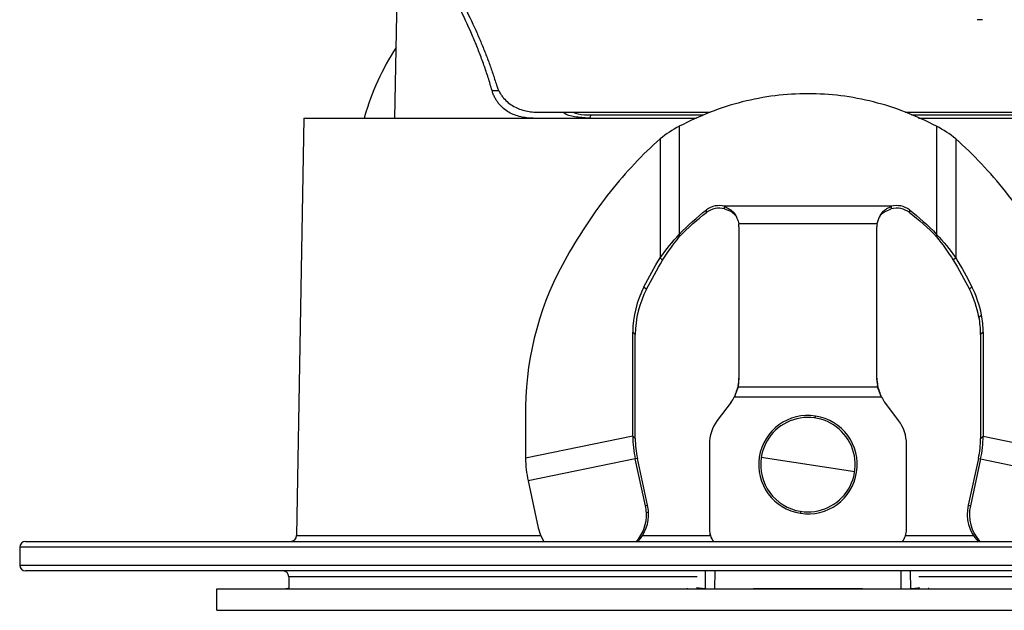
# Paper-space layout '_Derecha' of a CAD drawing. Header units: millimetres. Extents: x -40 to 40, y -36.8 to 38.2.
# Tile 1 of 5: x -40 to 10, y -36.8 to -6.8. Entities that reach past the tile are written whole.
import ezdxf

# ---------------------------------------------------------------- set-up
doc = ezdxf.new("R2010")
doc.units = ezdxf.units.MM

psp = doc.layouts.new('_Derecha')

# ---------------------------------------------------------------- linework, layer by layer
at = {"color": 7, "linetype": 'Continuous', "lineweight": 25}
for p, q in [((-20.96, -11.794), (-20.765, -0.619)), ((8.852, -6.789), (8.581, -6.789)), ((-20.882, -7.324), (-20.895, -7.324)), ((-20.895, -7.988), (-20.894, -7.988)), ((-20.892, -7.808), (-20.89, -7.808)), ((-20.889, -7.632), (-20.887, -7.632)), ((-16.03, -10.389), (-15.688, -10.389)), ((-25.583, -11.794), (-25.953, -33)), ((-25.583, -11.794), (-5.65, -11.794)), ((-22.499, -11.719), (-22.5, -11.794)), ((-13.655, -11.494), (-4.954, -11.494)), ((-11.019, -11.629), (-5.298, -11.629)), ((4.947, -11.494), (13.655, -11.494)), ((5.248, -11.629), (11.019, -11.629)), ((5.612, -11.794), (25.583, -11.794)), ((-6.531, -12.206), (-6.531, -17.827)), ((6.531, -12.206), (6.531, -17.827)), ((-7.503, -12.839), (-7.503, -18.89)), ((7.503, -12.839), (7.503, -18.89)), ((-5.147, -16.58), (-5.147, -16.449)), ((4.229, -16.269), (-4.229, -16.269)), ((-4.229, -16.4), (-4.229, -16.269)), ((4.229, -16.269), (4.229, -16.4)), ((5.147, -16.449), (5.147, -16.58)), ((3.513, -17.153), (-3.513, -17.153)), ((-3.5, -17.308), (-3.5, -25.079)), ((3.5, -25.079), (3.5, -17.308)), ((-7.503, -18.89), (-7.376, -19.009)), ((7.503, -18.89), (7.376, -19.009)), ((-8.32, -20.366), (-8.193, -20.485)), ((8.193, -20.485), (8.32, -20.366)), ((8.678, -21.897), (8.805, -21.778)), ((-8.89, -27.949), (-8.89, -22.665)), ((-8.764, -22.784), (-8.89, -22.665)), ((-8.764, -28.069), (-8.764, -22.784)), ((8.89, -22.665), (8.764, -22.784)), ((8.764, -22.784), (8.764, -28.069)), ((8.89, -22.665), (8.89, -27.949)), ((-3.537, -25.38), (-3.537, -25.453)), ((3.537, -25.453), (-3.537, -25.453)), ((3.537, -25.453), (3.537, -25.38)), ((3.739, -25.972), (-3.739, -25.972)), ((-3.726, -25.937), (-3.726, -25.937)), ((3.726, -25.937), (3.726, -25.937)), ((-14.328, -26.446), (-14.328, -29.061)), ((-3.9, -26.224), (-4.6, -27.157)), ((4.6, -27.157), (3.9, -26.224)), ((0.37, -27.023), (0.386, -26.924)), ((-8.89, -27.949), (-14.328, -29.061)), ((-8.764, -28.069), (-8.89, -27.949)), ((8.764, -28.069), (8.89, -27.949)), ((8.89, -27.949), (14.328, -29.061)), ((-5, -28.357), (-5, -32.694)), ((5, -32.694), (5, -28.357)), ((-8.76, -29.105), (-14.198, -30.217)), ((-8.65, -29.074), (-8.76, -29.105)), ((-8.245, -31.487), (-8.76, -29.105)), ((-8.135, -31.455), (-8.65, -29.074)), ((2.371, -29.764), (-2.371, -29.024)), ((8.65, -29.074), (8.135, -31.455)), ((8.76, -29.105), (8.245, -31.487)), ((8.65, -29.074), (8.76, -29.105)), ((8.76, -29.105), (14.198, -30.217)), ((-14.198, -30.217), (-13.683, -32.598)), ((-8.245, -31.487), (-8.135, -31.455)), ((8.135, -31.455), (8.245, -31.487)), ((-8.089, -31.813), (-8.199, -31.844)), ((-0.37, -31.765), (-0.386, -31.864)), ((-39.7, -33.294), (39.698, -33.294)), ((-25.953, -33), (-13.554, -33)), ((-8.401, -33), (-4.952, -33)), ((4.952, -33), (8.401, -33)), ((-40, -33.594), (-40, -34.494)), ((40, -33.594), (-40, -33.594)), ((-40, -34.494), (40, -34.494)), ((39.698, -34.794), (-39.7, -34.794)), ((-5.202, -35.694), (-5.195, -34.797)), ((4.736, -35.694), (4.729, -34.794)), ((-26.345, -35.089), (-26.335, -35.669)), ((-5.63, -35.089), (-26.345, -35.089)), ((26.345, -35.089), (5.63, -35.089)), ((-30, -36.794), (-30, -35.694)), ((-30, -35.694), (30, -35.694)), ((-5.226, -35.694), (-5.663, -35.644)), ((-2.76, -35.693), (2.76, -35.693)), ((-30, -36.794), (30, -36.794))]:
    psp.add_line(p, q, dxfattribs=at)
at = {"color": 7, "linetype": 'Continuous', "lineweight": 25, "flags": 128}
for points in [[(-11.124, -11.794), (-11.106, -11.791), (-11.088, -11.782), (-11.071, -11.768), (-11.056, -11.748), (-11.043, -11.723), (-11.032, -11.694), (-11.024, -11.663), (-11.019, -11.629)], [(-13.683, -32.598), (-13.566, -32.972), (-13.398, -33.294)], [(-4.729, -34.794), (-4.729, -34.814), (-4.736, -35.694)], [(5.195, -34.797), (5.195, -34.814), (5.202, -35.694)], [(-26.335, -35.669), (-26.395, -35.685), (-26.491, -35.694)]]:
    psp.add_lwpolyline(points, dxfattribs=at)
at = {"color": 7, "linetype": 'Continuous', "lineweight": 25}
for centre, radius, start, end in [((-10, -15.294), 13, 146.9558, 164.0375), ((-4.5, -17.319), 1.085, 75.5306, 126.6292), ((-4.5, -17.451), 1.085, 75.5306, 126.6292), ((4.5, -17.319), 1.085, 53.3708, 104.4694), ((4.5, -17.451), 1.085, 53.3708, 104.4694), ((-4.442, -17.308), 0.942, 0.0015, 9.4658), ((4.442, -17.308), 0.942, 170.5342, 179.9985), ((1.337, -26.655), 15.667, 149.9031, 179.2341), ((-3.74, -22.722), 5.151, 152.7758, 179.3632), ((-3.613, -22.841), 5.151, 152.7758, 179.3632), ((3.362, -22.932), 5.416, 11.0146, 26.8644), ((3.489, -22.813), 5.416, 11.0146, 26.8644), ((4.035, -22.793), 4.728, 0.1071, 10.9137), ((4.162, -22.674), 4.728, 0.1071, 10.9137), ((-5.385, -25.006), 1.885, 348.5594, 359.9974), ((-5.385, -25.079), 1.885, 348.5594, 359.9974), ((5.385, -25.006), 1.885, 180.0026, 191.4406), ((5.385, -25.079), 1.885, 180.0026, 191.4406), ((-5.5, -25.024), 2, 323.1259, 331.6988), ((5.5, -25.024), 2, 208.3012, 216.8741), ((0, -29.394), 2.5, 81.1269, 261.1269), ((0, -29.394), 2.5, 261.1269, 81.1269), ((-3.001, -28.357), 1.999, 143.1253, 179.9996), ((0, -29.394), 2.4, 261.1269, 171.1269), ((3.001, -28.357), 1.999, 0.0004, 36.8747), ((-3.339, -27.909), 5.552, 180.4128, 192.4416), ((3.339, -27.909), 5.552, 347.5584, 359.5872), ((-3.936, -28.034), 4.827, 180.4128, 192.4416), ((3.936, -28.034), 4.827, 347.5584, 359.5872), ((-8.777, -29.021), 5.552, 180.4128, 192.4416), ((0, -29.394), 2.4, 171.1269, 261.1269), ((-10.237, -31.91), 2.15, 2.5897, 12.2128), ((10.084, -31.912), 2.001, 166.8077, 223.6929), ((-10.18, -31.955), 1.984, 317.5254, 3.1899), ((-10.058, -31.927), 1.972, 316.1, 3.3103), ((-10.347, -31.941), 2.15, 2.5897, 12.2128), ((10.197, -31.943), 2.005, 166.8367, 222.3758), ((-4, -32.689), 1, 180.0006, 217.2462), ((-4, -32.694), 1, 180.0006, 216.8702), ((4, -32.689), 1, 322.7538, 359.9994), ((4, -32.694), 1, 323.1298, 359.9994), ((-39.7, -33.594), 0.3, 90, 180), ((-26.253, -32.994), 0.3, 270, 359), ((-39.7, -34.494), 0.3, 180, 270), ((-26.645, -35.094), 0.3, 1, 90), ((-2.765, -35.687), 0.00685, 272.2555, 311.5161), ((2.765, -35.687), 0.00685, 228.4839, 267.7445)]:
    psp.add_arc(centre, radius, start, end, dxfattribs=at)
for points, knots in [([(-16.03, -10.389), (-16.061, -10.28), (-16.124, -10.062), (-16.225, -9.737), (-16.33, -9.414), (-16.441, -9.091), (-16.558, -8.77), (-16.679, -8.45), (-16.805, -8.131), (-16.936, -7.813), (-17.219, -7.148), (-17.68, -6.161), (-18.326, -4.923), (-18.98, -3.77), (-19.491, -2.927), (-19.862, -2.336), (-20.103, -1.958), (-20.335, -1.6), (-20.559, -1.26), (-20.7, -1.05), (-20.771, -0.945)], [0, 0, 0, 0, 0.026697, 0.053597, 0.080716, 0.108068, 0.13567, 0.163534, 0.191676, 0.220108, 0.248844, 0.372428, 0.499247, 0.624071, 0.749402, 0.800055, 0.850392, 0.900461, 0.950313, 1, 1, 1, 1]), ([(-20.749, -0.631), (-20.705, -0.696), (-20.615, -0.826), (-20.476, -1.031), (-20.333, -1.243), (-20.186, -1.463), (-20.035, -1.69), (-19.881, -1.925), (-19.723, -2.168), (-19.404, -2.665), (-18.909, -3.457), (-18.232, -4.612), (-17.56, -5.85), (-17.038, -6.919), (-16.667, -7.758), (-16.426, -8.339), (-16.201, -8.925), (-15.992, -9.513), (-15.867, -9.913), (-15.805, -10.111)], [0, 0, 0, 0, 0.0309034, 0.0618746, 0.0929258, 0.1240691, 0.1553163, 0.1866795, 0.2181702, 0.2498, 0.3750101, 0.4998909, 0.6261684, 0.7493118, 0.8012743, 0.8522447, 0.9023004, 0.9515233, 1, 1, 1, 1]), ([(-13.937, -11.794), (-13.993, -11.793), (-14.103, -11.792), (-14.265, -11.778), (-14.423, -11.757), (-14.633, -11.714), (-14.887, -11.637), (-15.182, -11.498), (-15.452, -11.311), (-15.655, -11.105), (-15.794, -10.915), (-15.889, -10.753), (-15.97, -10.58), (-16.01, -10.452), (-16.03, -10.389)], [0, 0, 0, 0, 0.06378, 0.126403, 0.187986, 0.248649, 0.376359, 0.497995, 0.627154, 0.748589, 0.812129, 0.873719, 0.937697, 1, 1, 1, 1]), ([(-15.805, -10.111), (-15.795, -10.142), (-15.775, -10.205), (-15.739, -10.296), (-15.699, -10.385), (-15.641, -10.497), (-15.558, -10.63), (-15.413, -10.818), (-15.204, -11.02), (-14.928, -11.203), (-14.627, -11.34), (-14.316, -11.43), (-13.99, -11.485), (-13.768, -11.491), (-13.655, -11.494)], [0, 0, 0, 0, 0.0306696, 0.0616601, 0.0930946, 0.125091, 0.1867924, 0.2505782, 0.3715674, 0.5004856, 0.6218245, 0.7493683, 0.8725068, 1, 1, 1, 1]), ([(0, -10.551), (-1.11, -10.551), (-2.231, -10.69), (-4.429, -11.247), (-5.506, -11.665), (-6.531, -12.206)], [0, 0, 0, 0, 0.5, 0.5, 1, 1, 1, 1]), ([(6.531, -12.206), (5.506, -11.665), (4.429, -11.247), (2.231, -10.69), (1.11, -10.551), (0, -10.551)], [0, 0, 0, 0, 0.5, 0.5, 1, 1, 1, 1]), ([(-11.124, -11.794), (-11.363, -11.776), (-11.8, -11.742), (-12.246, -11.643), (-12.398, -11.502), (-12.406, -11.494)], [0, 0, 0, 0, 0.531074, 0.9736093, 1, 1, 1, 1]), ([(-11.919, -11.494), (-11.832, -11.525), (-11.551, -11.624), (-11.236, -11.627), (-11.019, -11.629)], [0, 0, 0, 0, 0.3117499, 1, 1, 1, 1]), ([(-7.503, -12.839), (-8.388, -13.626), (-9.24, -14.532), (-10.826, -16.537), (-11.561, -17.637), (-12.218, -18.799)], [0, 0, 0, 0, 0.5, 0.5, 1, 1, 1, 1]), ([(12.218, -18.799), (11.561, -17.637), (10.826, -16.537), (9.24, -14.532), (8.388, -13.626), (7.503, -12.839)], [0, 0, 0, 0, 0.5, 0.5, 1, 1, 1, 1]), ([(-4.229, -16.269), (-4.172, -16.3), (-4.067, -16.357), (-3.928, -16.445), (-3.821, -16.525), (-3.727, -16.613), (-3.65, -16.743), (-3.576, -16.93), (-3.535, -17.073), (-3.513, -17.153)], [0, 0, 0, 0, 0.165145, 0.303516, 0.415595, 0.502298, 0.625345, 0.790301, 1, 1, 1, 1]), ([(-4.229, -16.4), (-4.052, -16.466), (-3.813, -16.555), (-3.647, -16.763), (-3.62, -16.827), (-3.619, -16.831)], [0, 0, 0, 0, 0.725587, 0.985074, 1, 1, 1, 1]), ([(3.513, -17.153), (3.524, -17.116), (3.547, -17.045), (3.582, -16.942), (3.616, -16.85), (3.649, -16.77), (3.682, -16.7), (3.713, -16.642), (3.763, -16.568), (3.861, -16.478), (4.024, -16.37), (4.155, -16.305), (4.229, -16.269)], [0, 0, 0, 0, 0.099073, 0.189133, 0.270244, 0.342496, 0.406016, 0.460993, 0.507721, 0.629372, 0.792518, 1, 1, 1, 1]), ([(3.628, -16.827), (3.63, -16.823), (3.659, -16.758), (3.741, -16.635), (3.957, -16.505), (4.126, -16.44), (4.229, -16.4)], [0, 0, 0, 0, 0.020585, 0.280428, 0.561539, 1, 1, 1, 1]), ([(-6.148, -35.694), (-6.138, -35.693), (-6.123, -35.691), (-6.109, -35.672), (-6.105, -35.666)], [0, 0, 0, 0, 0.681365, 1, 1, 1, 1]), ([(5.661, -35.646), (5.649, -35.65), (5.508, -35.7), (5.361, -35.697), (5.226, -35.694)], [0, 0, 0, 0, 0.083816, 1, 1, 1, 1]), ([(6.104, -35.668), (6.106, -35.67), (6.12, -35.691), (6.135, -35.693), (6.148, -35.694)], [0, 0, 0, 0, 0.135072, 1, 1, 1, 1])]:
    psp.add_open_spline(points, degree=3, knots=knots, dxfattribs=at)
for points in [[(-6.531, -12.206), (-6.865, -12.385), (-7.2, -12.597), (-7.503, -12.839)], [(7.503, -12.839), (7.2, -12.597), (6.865, -12.385), (6.531, -12.206)], [(-6.531, -17.696), (-6.09, -17.232), (-5.626, -16.814), (-5.147, -16.449)], [(5.147, -16.449), (5.626, -16.814), (6.09, -17.232), (6.531, -17.696)], [(-6.531, -17.827), (-6.09, -17.364), (-5.626, -16.946), (-5.147, -16.58)], [(5.147, -16.58), (5.626, -16.946), (6.09, -17.364), (6.531, -17.827)], [(-7.503, -18.89), (-7.2, -18.461), (-6.865, -18.062), (-6.531, -17.696)], [(-7.376, -19.009), (-7.112, -18.588), (-6.822, -18.194), (-6.531, -17.827)], [(6.531, -17.696), (6.865, -18.062), (7.2, -18.461), (7.503, -18.89)], [(6.531, -17.827), (6.822, -18.194), (7.112, -18.588), (7.376, -19.009)], [(-8.32, -20.366), (-8.062, -19.852), (-7.789, -19.359), (-7.503, -18.89)], [(7.503, -18.89), (7.789, -19.359), (8.062, -19.852), (8.32, -20.366)], [(-8.193, -20.485), (-7.935, -19.972), (-7.662, -19.478), (-7.376, -19.009)], [(7.376, -19.009), (7.662, -19.478), (7.935, -19.972), (8.193, -20.485)], [(-3.537, -25.38), (-3.605, -25.575), (-3.672, -25.776), (-3.739, -25.977)], [(-3.537, -25.453), (-3.605, -25.622), (-3.672, -25.797), (-3.739, -25.972)], [(3.739, -25.977), (3.672, -25.776), (3.605, -25.575), (3.537, -25.38)], [(3.739, -25.972), (3.672, -25.797), (3.605, -25.622), (3.537, -25.453)]]:
    psp.add_open_spline(points, degree=3, dxfattribs=at)

doc.saveas('drawing.dxf')
